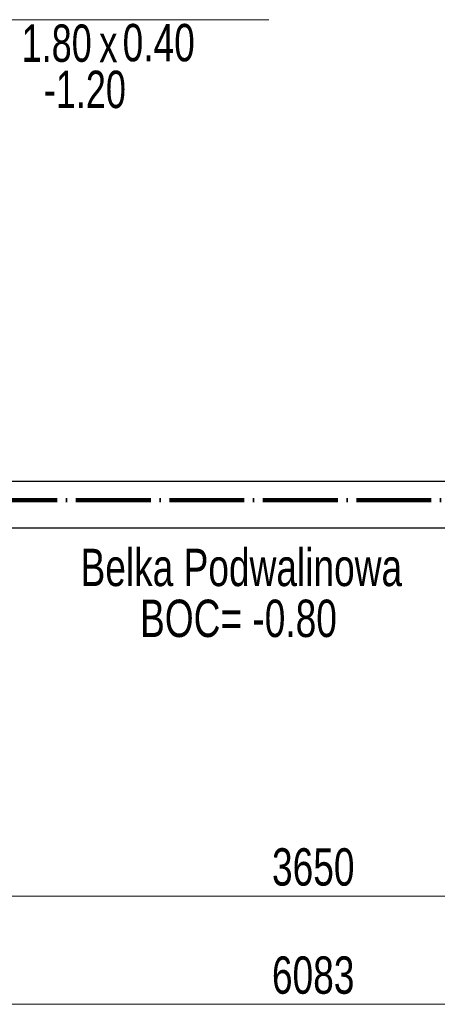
# Model space of a CAD drawing. Header units: millimetres. Extents: x 0 to 60000, y 0 to 29700.
# Tile 36 of 86: x 25560 to 27793, y 4576 to 9845. Entities that reach past the tile are written whole.
import ezdxf

# ---------------------------------------------------------------- set-up
doc = ezdxf.new("R2010")
doc.units = ezdxf.units.MM
doc.linetypes.add('STRICHPUNKT2_S11', pattern=[500, 400, -50, 0, -50])
doc.linetypes.add('STRICHPUNKT2_S5', pattern=[1100, 800, -100, 100, -100])
for name, color, linetype, lineweight in [('Ogólne', 7, 'Continuous', 25), ('Osie', 30, 'STRICHPUNKT2_S5', 18), ('Standard', 7, 'Continuous', 25)]:
    doc.layers.add(name, color=color, linetype=linetype, lineweight=lineweight)
doc.styles.add('ARIAL', font='ARIAL.TTF')

msp = doc.modelspace()

# ---------------------------------------------------------------- linework, layer by layer
at = {"layer": 'Ogólne', "color": 4, "linetype": 'Continuous', "lineweight": 13, "transparency": 33554687}
msp.add_line((24085, 4575.8), (30168, 4575.8), dxfattribs=at)
msp.add_lwpolyline([(25301.5, 5154.7), (25559.5, 5154.7), (25559.5, 5154.7), (28951.5, 5154.7)], dxfattribs=at)
at = {"layer": 'Osie', "color": 1, "linetype": 'STRICHPUNKT2_S11', "lineweight": 140, "transparency": 33554687}
msp.add_line((3356, 7274.8), (44814, 7274.8), dxfattribs=at)
at = {"layer": 'Standard', "color": 3, "linetype": 'Continuous', "lineweight": 25, "transparency": 33554687}
for p, q in [((24310, 7374.8), (29943, 7374.8)), ((28951.5, 7124.8), (25301.5, 7124.8))]:
    msp.add_line(p, q, dxfattribs=at)
at = {"layer": 'Standard', "color": 4, "linetype": 'Continuous', "lineweight": 13, "transparency": 33554687}
msp.add_lwpolyline([(26893, 9845.4), (24999.8, 9845.4), (24249.3, 8462.6)], dxfattribs=at)

# ---------------------------------------------------------------- texts
at = {"layer": 'Ogólne', "color": 3, "linetype": 'Continuous', "lineweight": 25, "transparency": 33554687, "char_height": 200, "attachment_point": 7, "style": 'ARIAL'}
for s, insert, width in [('\\W0.71;3650', (26909.3, 5208.2), 514.972), ('\\W0.71;6083', (26909, 4629.4), 514.957)]:
    msp.add_mtext(s, dxfattribs=dict(at, insert=insert, width=width))
at = {"layer": 'Standard', "color": 3, "linetype": 'Continuous', "lineweight": 18, "transparency": 33554687, "char_height": 200, "attachment_point": 7, "style": 'ARIAL'}
for s, insert, width in [('\\W0.69;1.80', (25570.1, 9616.9), 457.412), ('\\W0.71;0.40', (26110.4, 9619.9), 459.369), ('\\W0.70;x', (25985, 9617.1), 169.856), ('\\W0.71;BOC= -0.80', (26203.6, 6538.7), 1130.573)]:
    msp.add_mtext(s, dxfattribs=dict(at, insert=insert, width=width))
at = {"layer": 'Standard', "color": 3, "linetype": 'Continuous', "lineweight": 25, "transparency": 33554687, "insert": (25688.6, 9369.5), "char_height": 200, "width": 524.162, "attachment_point": 7, "style": 'ARIAL'}
msp.add_mtext('\\W0.69;-1.20', dxfattribs=at)
at = {"layer": 'Standard', "color": 2, "linetype": 'Continuous', "lineweight": 50, "transparency": 33554687, "insert": (25885.3, 6811.2), "char_height": 200, "width": 1801.914, "attachment_point": 7, "style": 'ARIAL'}
msp.add_mtext('\\W0.71;Belka Podwalinowa', dxfattribs=at)

doc.saveas('drawing.dxf')
